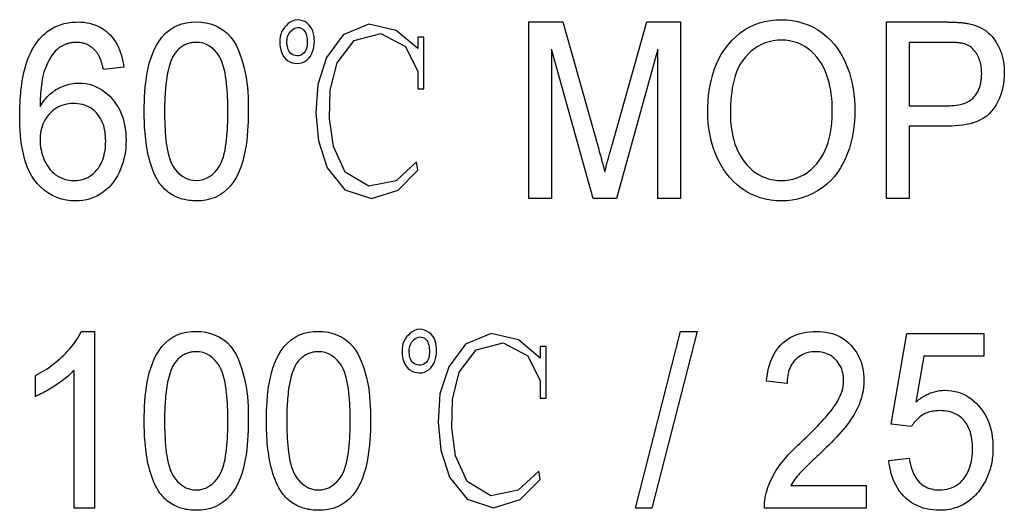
# Model space of a CAD drawing. Header units: millimetres. Extents: x 43 to 3762, y 62 to 374.
# Tile 7 of 15: x 321.93 to 330.3, y 346.53 to 350.7. Entities that reach past the tile are written whole.
import ezdxf

# ---------------------------------------------------------------- set-up
doc = ezdxf.new("R2010")
doc.units = ezdxf.units.MM
doc.layers.add('DETAIL', color=2, linetype='Continuous')

msp = doc.modelspace()

# ---------------------------------------------------------------- linework, layer by layer
at = {"layer": 'DETAIL'}
for p, q in [((326.2592, 350.68), (326.5467, 350.68)), ((326.2592, 349.18), (326.2592, 350.68)), ((326.5467, 350.68), (326.8436, 349.6274)), ((326.9683, 349.6454), (327.2604, 350.68)), ((327.2604, 350.68), (327.5476, 350.68)), ((327.5476, 350.68), (327.5476, 349.18)), ((329.2976, 350.68), (329.7919, 350.68)), ((329.2976, 349.18), (329.2976, 350.68)), ((325.3665, 350.5511), (325.3148, 350.5511)), ((325.3148, 350.5511), (325.3148, 350.4537)), ((325.3665, 350.113), (325.3665, 350.5511)), ((326.8037, 349.18), (326.4515, 350.4492)), ((326.4515, 350.4492), (326.4515, 349.18)), ((327.3553, 350.4492), (327.0029, 349.18)), ((327.3553, 349.18), (327.3553, 350.4492)), ((329.49, 350.5069), (329.49, 349.9684)), ((329.8082, 350.5069), (329.49, 350.5069)), ((322.8169, 350.2953), (322.6438, 350.2761)), ((325.3148, 350.259), (325.3148, 350.113)), ((325.3148, 350.113), (325.3665, 350.113)), ((329.49, 349.9684), (329.8118, 349.9684)), ((329.8184, 349.7953), (329.49, 349.7953)), ((329.49, 349.7953), (329.49, 349.18)), ((326.4515, 349.18), (326.2592, 349.18)), ((327.0029, 349.18), (326.8037, 349.18)), ((327.5476, 349.18), (327.3553, 349.18)), ((329.49, 349.18), (329.2976, 349.18)), ((322.4554, 348.053), (322.5669, 348.053)), ((322.5669, 348.053), (322.5669, 346.553)), ((327.163, 346.553), (327.5476, 348.053)), ((327.688, 348.053), (327.3031, 346.553)), ((327.5476, 348.053), (327.688, 348.053)), ((329.3361, 347.2646), (329.4707, 348.0338)), ((329.4707, 348.0338), (330.1246, 348.0338)), ((330.1246, 348.0338), (330.1246, 347.8415)), ((326.4049, 347.9241), (326.3532, 347.9241)), ((326.3532, 347.9241), (326.3532, 347.8268)), ((326.4049, 347.486), (326.4049, 347.9241)), ((329.6135, 347.8415), (329.5455, 347.453)), ((330.1246, 347.8415), (329.6135, 347.8415)), ((322.0669, 347.5008), (322.0669, 347.678)), ((322.3938, 346.553), (322.3938, 347.7219)), ((326.3532, 347.6321), (326.3532, 347.486)), ((328.4515, 347.6107), (328.2784, 347.63)), ((326.3532, 347.486), (326.4049, 347.486)), ((329.5092, 347.2453), (329.3361, 347.2646)), ((329.3169, 346.9569), (329.49, 346.9761)), ((328.4827, 346.7453), (329.1246, 346.7453)), ((329.1246, 346.7453), (329.1246, 346.553)), ((322.5669, 346.553), (322.3938, 346.553)), ((327.3031, 346.553), (327.163, 346.553)), ((329.1246, 346.553), (328.2592, 346.553))]:
    msp.add_line(p, q, dxfattribs=at)
at = {"layer": 'DETAIL', "flags": 128}
for points in [[(322.0798, 350.5096), (322.0903, 350.5226), (322.101, 350.5355), (322.112, 350.548), (322.1236, 350.5601), (322.1357, 350.5717), (322.1482, 350.5828), (322.1611, 350.5934), (322.1744, 350.6035), (322.1882, 350.6131), (322.2023, 350.622), (322.2169, 350.6302), (322.2318, 350.6378), (322.247, 350.6448), (322.2625, 350.6512), (322.2782, 350.6569), (322.2941, 350.662), (322.3102, 350.6664), (322.3265, 350.6702), (322.343, 350.6733), (322.3595, 350.6758), (322.3762, 350.6775), (322.3928, 350.6787), (322.4095, 350.6794), (322.4263, 350.68)], [(322.4263, 350.68), (322.4516, 350.6793), (322.4768, 350.6775), (322.5019, 350.674), (322.5267, 350.6689), (322.5511, 350.6623), (322.5751, 350.654), (322.5983, 350.644), (322.6208, 350.6323), (322.6423, 350.619), (322.6628, 350.6042), (322.6821, 350.5877), (322.7001, 350.57), (322.717, 350.5511), (322.7326, 350.5312), (322.7467, 350.5102), (322.7595, 350.4883), (322.771, 350.4658), (322.7811, 350.4425), (322.7898, 350.4188), (322.7974, 350.3946), (322.8039, 350.3701), (322.8091, 350.3454), (322.8133, 350.3204), (322.8169, 350.2953)], [(322.99, 349.9197), (322.9904, 349.961), (322.9913, 350.0023), (322.9929, 350.0436), (322.9954, 350.0848), (322.9988, 350.1259), (323.0032, 350.167), (323.0087, 350.2079), (323.0156, 350.2486), (323.0238, 350.2891), (323.0337, 350.3292), (323.0457, 350.3687), (323.0594, 350.4076), (323.0755, 350.4457), (323.0943, 350.4824), (323.116, 350.5176), (323.1406, 350.5508), (323.1685, 350.5811), (323.1998, 350.608), (323.2341, 350.631), (323.271, 350.6495), (323.3099, 350.6633), (323.3501, 350.6729), (323.391, 350.6784), (323.4323, 350.68)], [(323.4323, 350.68), (323.4735, 350.6781), (323.5144, 350.6726), (323.5546, 350.6629), (323.5935, 350.649), (323.6306, 350.6309), (323.6654, 350.6086), (323.6971, 350.5821), (323.7253, 350.5519), (323.7497, 350.5186), (323.7702, 350.4827), (323.7878, 350.4454), (323.8035, 350.4072), (323.8172, 350.3682), (323.8293, 350.3288), (323.84, 350.2889), (323.8493, 350.2486), (323.8564, 350.2079), (323.8621, 350.1671), (323.8664, 350.126), (323.8696, 350.0848), (323.872, 350.0436), (323.8734, 350.0023), (323.8741, 349.961), (323.8746, 349.9197)], [(324.4016, 350.3888), (324.4126, 350.4078), (324.4211, 350.428), (324.4274, 350.449), (324.4318, 350.4705), (324.4344, 350.4923), (324.4356, 350.5142), (324.4352, 350.5361), (324.4331, 350.558), (324.429, 350.5795), (324.4227, 350.6006), (324.4142, 350.6208), (324.4033, 350.6398), (324.3895, 350.6569), (324.373, 350.6714), (324.3542, 350.6827), (324.3338, 350.6908), (324.3125, 350.6959), (324.2906, 350.6975), (324.2688, 350.6951), (324.2481, 350.6879), (324.2291, 350.677), (324.2118, 350.6635), (324.1959, 350.6483), (324.1811, 350.6322)], [(327.7784, 349.9101), (327.7794, 349.9573), (327.7814, 350.0045), (327.7852, 350.0515), (327.7911, 350.0983), (327.7989, 350.1448), (327.8088, 350.191), (327.821, 350.2366), (327.8357, 350.2814), (327.853, 350.3253), (327.8731, 350.3681), (327.8961, 350.4092), (327.922, 350.4487), (327.9505, 350.4863), (327.9818, 350.5217), (328.0156, 350.5546), (328.0517, 350.585), (328.0902, 350.6123), (328.131, 350.6359), (328.1738, 350.6558), (328.2182, 350.6719), (328.2638, 350.6841), (328.3102, 350.6927), (328.3571, 350.6974), (328.4043, 350.6992)], [(328.4043, 350.6992), (328.4506, 350.6976), (328.4967, 350.6926), (328.5422, 350.6837), (328.5869, 350.6712), (328.6304, 350.6552), (328.6724, 350.6357), (328.7127, 350.6127), (328.7509, 350.5865), (328.7871, 350.5575), (328.8209, 350.5258), (328.8519, 350.4914), (328.8804, 350.4548), (328.906, 350.4162), (328.9289, 350.3758), (328.9491, 350.3341), (328.9666, 350.2912), (328.982, 350.2475), (328.9949, 350.2029), (329.0056, 350.1578), (329.0141, 350.1123), (329.0204, 350.0663), (329.025, 350.0202), (329.0275, 349.9739), (329.0284, 349.9276)], [(329.7919, 350.68), (329.8003, 350.6799), (329.8086, 350.6798), (329.8169, 350.6798), (329.8253, 350.6797), (329.8336, 350.6795), (329.8419, 350.6794), (329.8503, 350.6792), (329.8586, 350.6789), (329.8669, 350.6786), (329.8752, 350.6782), (329.8836, 350.6778), (329.8919, 350.6773), (329.9002, 350.6768), (329.9085, 350.6763), (329.9168, 350.6757), (329.9252, 350.675), (329.9335, 350.6743), (329.9418, 350.6735), (329.95, 350.6725), (329.9583, 350.6714), (329.9665, 350.6701), (329.9747, 350.6688), (329.983, 350.6673), (329.9912, 350.6658)], [(324.1811, 350.6322), (324.168, 350.6146), (324.1576, 350.5952), (324.1502, 350.5746), (324.1452, 350.5532), (324.1427, 350.5314), (324.1421, 350.5094), (324.1431, 350.4875), (324.1457, 350.4657), (324.1501, 350.4442), (324.1568, 350.4233), (324.1659, 350.4033), (324.1777, 350.3848), (324.192, 350.3682), (324.2087, 350.354), (324.2273, 350.3424), (324.2477, 350.3342), (324.2691, 350.3294), (324.291, 350.3277), (324.3129, 350.3292), (324.3342, 350.3346), (324.3541, 350.3439), (324.3721, 350.3564), (324.388, 350.3715), (324.4016, 350.3888)], [(324.3391, 350.4092), (324.3275, 350.4019), (324.3148, 350.3965), (324.3014, 350.3933), (324.2877, 350.3927), (324.2741, 350.3946), (324.2609, 350.3987), (324.2485, 350.4047), (324.2372, 350.4125), (324.2276, 350.4224), (324.2199, 350.4338), (324.214, 350.4462), (324.2097, 350.4593), (324.2066, 350.4727), (324.2044, 350.4863), (324.2032, 350.5), (324.2028, 350.5137), (324.2035, 350.5274), (324.2053, 350.5411), (324.2084, 350.5545), (324.213, 350.5674), (324.2192, 350.5798), (324.2268, 350.5912), (324.2358, 350.6015), (324.2459, 350.611)], [(324.2459, 350.611), (324.2568, 350.6193), (324.2687, 350.6262), (324.2816, 350.6311), (324.2952, 350.6331), (324.309, 350.632), (324.3221, 350.6279), (324.3341, 350.6211), (324.3447, 350.6122), (324.3533, 350.6016), (324.3602, 350.5896), (324.3653, 350.5768), (324.369, 350.5636), (324.3716, 350.5501), (324.3735, 350.5365), (324.3747, 350.5228), (324.3751, 350.509), (324.3748, 350.4953), (324.3737, 350.4816), (324.3717, 350.468), (324.3685, 350.4546), (324.364, 350.4416), (324.3577, 350.4294), (324.3493, 350.4185), (324.3391, 350.4092)], [(325.3148, 350.4537), (325.1314, 350.6078), (324.8999, 350.6614), (324.6809, 350.5711), (324.5391, 350.3778), (324.4643, 350.1497), (324.448, 349.9097), (324.4718, 349.6702), (324.546, 349.4418), (324.695, 349.2547), (324.9202, 349.1823), (325.1464, 349.2532), (325.3152, 349.4229), (325.3046, 349.4933), (325.1297, 349.3309), (324.898, 349.2846), (324.6968, 349.4045), (324.597, 349.6221), (324.564, 349.8603), (324.5702, 350.1009), (324.6284, 350.3338), (324.7733, 350.5227), (325.0018, 350.5818), (325.2106, 350.4723), (325.3148, 350.259)], [(329.9912, 350.6658), (330.0142, 350.6608), (330.037, 350.6548), (330.0594, 350.6473), (330.0813, 350.6384), (330.1027, 350.6284), (330.1233, 350.6169), (330.1429, 350.6037), (330.1614, 350.5891), (330.1787, 350.573), (330.1948, 350.5558), (330.2096, 350.5374), (330.223, 350.518), (330.2352, 350.4978), (330.2464, 350.4769), (330.2565, 350.4556), (330.2655, 350.4338), (330.2733, 350.4115), (330.2799, 350.3889), (330.2855, 350.3659), (330.29, 350.3428), (330.2935, 350.3194), (330.2958, 350.2959), (330.297, 350.2724), (330.2976, 350.2488)], [(321.9323, 349.8822), (321.9326, 349.9095), (321.9331, 349.9368), (321.9338, 349.964), (321.9349, 349.9913), (321.9364, 350.0185), (321.9383, 350.0458), (321.9406, 350.0729), (321.9433, 350.1001), (321.9465, 350.1272), (321.9502, 350.1542), (321.9544, 350.1812), (321.9592, 350.2081), (321.9647, 350.2348), (321.9708, 350.2614), (321.9776, 350.2878), (321.9851, 350.3141), (321.9934, 350.3401), (322.0026, 350.3657), (322.0127, 350.3911), (322.0238, 350.4161), (322.036, 350.4405), (322.0495, 350.4642), (322.0643, 350.4871), (322.0798, 350.5096)], [(328.4052, 350.5261), (328.3698, 350.5247), (328.3346, 350.5202), (328.2999, 350.5124), (328.2662, 350.5015), (328.2335, 350.4875), (328.2023, 350.4707), (328.1729, 350.4508), (328.1451, 350.4288), (328.1189, 350.4048), (328.0947, 350.3788), (328.0729, 350.3508), (328.0538, 350.3209), (328.0374, 350.2894), (328.0235, 350.2567), (328.0117, 350.2233), (328.0017, 350.1892), (327.9935, 350.1547), (327.9868, 350.1198), (327.9815, 350.0847), (327.9775, 350.0495), (327.9744, 350.0141), (327.9724, 349.9787), (327.9713, 349.9432), (327.9707, 349.9077)], [(328.8361, 349.9291), (328.8353, 349.9634), (328.834, 349.9977), (328.8315, 350.032), (328.8277, 350.0661), (328.8225, 350.1001), (328.8161, 350.1339), (328.8083, 350.1673), (328.7989, 350.2004), (328.7879, 350.2329), (328.7752, 350.2648), (328.7605, 350.2959), (328.7439, 350.326), (328.7253, 350.3548), (328.7046, 350.3823), (328.6817, 350.4079), (328.6568, 350.4315), (328.63, 350.453), (328.6015, 350.4722), (328.5713, 350.4886), (328.5398, 350.5021), (328.5071, 350.5126), (328.4736, 350.5204), (328.4395, 350.5247), (328.4052, 350.5261)], [(322.2664, 350.4624), (322.2498, 350.4471), (322.234, 350.431), (322.2195, 350.4137), (322.2063, 350.3954), (322.1939, 350.3765), (322.1824, 350.3571), (322.1718, 350.3372), (322.162, 350.3169), (322.1532, 350.2961), (322.1453, 350.275), (322.1385, 350.2535), (322.1325, 350.2317), (322.1274, 350.2098), (322.123, 350.1876), (322.1193, 350.1654), (322.1162, 350.143), (322.1136, 350.1206), (322.1114, 350.0982), (322.1096, 350.0757), (322.1081, 350.0532), (322.1071, 350.0307), (322.1063, 350.0081), (322.1058, 349.9856), (322.1053, 349.963)], [(322.4151, 350.5069), (322.4086, 350.5066), (322.402, 350.5064), (322.3955, 350.506), (322.3889, 350.5055), (322.3824, 350.5049), (322.3759, 350.5042), (322.3694, 350.5032), (322.363, 350.502), (322.3566, 350.5006), (322.3502, 350.4991), (322.3438, 350.4974), (322.3375, 350.4956), (322.3313, 350.4936), (322.325, 350.4915), (322.3189, 350.4892), (322.3128, 350.4868), (322.3068, 350.4842), (322.3008, 350.4815), (322.2949, 350.4785), (322.2892, 350.4755), (322.2834, 350.4723), (322.2777, 350.4691), (322.2721, 350.4658), (322.2664, 350.4624)], [(322.581, 350.43), (322.5756, 350.4357), (322.5702, 350.4414), (322.5646, 350.447), (322.5589, 350.4523), (322.5529, 350.4575), (322.5468, 350.4624), (322.5405, 350.4671), (322.5341, 350.4717), (322.5275, 350.4759), (322.5207, 350.48), (322.5138, 350.4838), (322.5067, 350.4873), (322.4996, 350.4905), (322.4922, 350.4934), (322.4848, 350.496), (322.4773, 350.4983), (322.4697, 350.5004), (322.462, 350.5021), (322.4543, 350.5036), (322.4465, 350.5048), (322.4387, 350.5057), (322.4309, 350.5063), (322.423, 350.5066), (322.4151, 350.5069)], [(322.6438, 350.2761), (322.6422, 350.2829), (322.6406, 350.2897), (322.639, 350.2965), (322.6374, 350.3033), (322.6356, 350.3101), (322.6339, 350.3168), (322.632, 350.3236), (322.63, 350.3303), (322.628, 350.3369), (322.6258, 350.3436), (322.6236, 350.3502), (322.6212, 350.3568), (322.6187, 350.3633), (322.6161, 350.3698), (322.6134, 350.3763), (322.6105, 350.3827), (322.6075, 350.389), (322.6043, 350.3952), (322.6009, 350.4012), (322.5972, 350.4072), (322.5933, 350.413), (322.5893, 350.4187), (322.5852, 350.4243), (322.581, 350.43)], [(323.4305, 350.5069), (323.4212, 350.5066), (323.4119, 350.5062), (323.4027, 350.5054), (323.3935, 350.5042), (323.3844, 350.5025), (323.3754, 350.5004), (323.3665, 350.4979), (323.3577, 350.495), (323.349, 350.4917), (323.3405, 350.488), (323.3322, 350.4839), (323.3241, 350.4795), (323.3161, 350.4748), (323.3083, 350.4697), (323.3008, 350.4643), (323.2935, 350.4586), (323.2864, 350.4526), (323.2796, 350.4463), (323.273, 350.4398), (323.2667, 350.433), (323.2607, 350.426), (323.2548, 350.4188), (323.2492, 350.4115), (323.2436, 350.4041)], [(323.7015, 349.9203), (323.7013, 349.9503), (323.7009, 349.9803), (323.7001, 350.0103), (323.699, 350.0402), (323.6974, 350.0702), (323.6955, 350.1001), (323.6932, 350.13), (323.6901, 350.1598), (323.6864, 350.1895), (323.6819, 350.2192), (323.6766, 350.2487), (323.6702, 350.278), (323.6624, 350.3069), (323.6531, 350.3354), (323.6416, 350.3631), (323.6271, 350.3894), (323.61, 350.414), (323.5904, 350.4366), (323.5687, 350.4573), (323.5444, 350.4748), (323.518, 350.4891), (323.4898, 350.4992), (323.4604, 350.505), (323.4305, 350.5069)], [(329.962, 350.4937), (329.9557, 350.4952), (329.9495, 350.4967), (329.9432, 350.4981), (329.9368, 350.4994), (329.9305, 350.5004), (329.9241, 350.5014), (329.9177, 350.5021), (329.9113, 350.5028), (329.9048, 350.5034), (329.8984, 350.5039), (329.892, 350.5044), (329.8855, 350.5048), (329.8791, 350.5051), (329.8727, 350.5055), (329.8662, 350.5057), (329.8598, 350.506), (329.8533, 350.5062), (329.8469, 350.5063), (329.8404, 350.5065), (329.834, 350.5066), (329.8275, 350.5067), (329.8211, 350.5068), (329.8146, 350.5068), (329.8082, 350.5069)], [(330.1053, 350.2428), (330.105, 350.2556), (330.1045, 350.2684), (330.1036, 350.2813), (330.1023, 350.294), (330.1004, 350.3067), (330.098, 350.3194), (330.0951, 350.3319), (330.0917, 350.3443), (330.0878, 350.3565), (330.0834, 350.3686), (330.0784, 350.3804), (330.0729, 350.392), (330.0668, 350.4033), (330.0601, 350.4143), (330.0528, 350.4249), (330.0449, 350.4351), (330.0364, 350.4447), (330.0274, 350.4539), (330.0178, 350.4625), (330.0076, 350.4703), (329.9969, 350.4774), (329.9856, 350.4835), (329.9739, 350.4888), (329.962, 350.4937)], [(323.2436, 350.4041), (323.2337, 350.386), (323.2245, 350.3675), (323.2166, 350.3484), (323.2097, 350.329), (323.2037, 350.3092), (323.1982, 350.2893), (323.1933, 350.2693), (323.189, 350.2491), (323.1851, 350.2288), (323.1817, 350.2084), (323.1787, 350.188), (323.176, 350.1675), (323.1737, 350.147), (323.1717, 350.1265), (323.1699, 350.1059), (323.1683, 350.0854), (323.167, 350.0648), (323.1658, 350.0441), (323.1649, 350.0235), (323.1642, 350.0029), (323.1637, 349.9823), (323.1634, 349.9616), (323.1632, 349.941), (323.163, 349.9203)], [(329.8118, 349.9684), (329.831, 349.9688), (329.8503, 349.9696), (329.8695, 349.9711), (329.8886, 349.9733), (329.9077, 349.9765), (329.9265, 349.9805), (329.9451, 349.9855), (329.9633, 349.9918), (329.981, 349.9995), (329.9981, 350.0085), (330.0141, 350.0192), (330.029, 350.0314), (330.0425, 350.0451), (330.0545, 350.0602), (330.0653, 350.0762), (330.0747, 350.093), (330.0825, 350.1106), (330.0891, 350.1288), (330.0946, 350.1472), (330.0987, 350.1661), (330.1017, 350.1851), (330.1039, 350.2043), (330.105, 350.2235), (330.1053, 350.2428)], [(330.2976, 350.2488), (330.2969, 350.2173), (330.2947, 350.1859), (330.2906, 350.1546), (330.285, 350.1236), (330.2774, 350.0931), (330.2681, 350.063), (330.2569, 350.0335), (330.2436, 350.005), (330.2283, 349.9774), (330.2113, 349.9509), (330.1926, 349.9256), (330.1715, 349.9021), (330.1479, 349.8813), (330.122, 349.8633), (330.0945, 349.8479), (330.0658, 349.8349), (330.0362, 349.8242), (330.0058, 349.8158), (329.9751, 349.8089), (329.944, 349.8035), (329.9128, 349.7997), (329.8813, 349.7973), (329.8499, 349.796), (329.8184, 349.7953)], [(322.1053, 349.963), (322.1145, 349.9771), (322.1238, 349.991), (322.1334, 350.0048), (322.1435, 350.0182), (322.1542, 350.0311), (322.1654, 350.0436), (322.1772, 350.0556), (322.1895, 350.0669), (322.2023, 350.0778), (322.2156, 350.088), (322.2294, 350.0977), (322.2435, 350.1067), (322.258, 350.1151), (322.273, 350.1228), (322.2882, 350.1298), (322.3037, 350.1361), (322.3196, 350.1417), (322.3356, 350.1467), (322.3518, 350.151), (322.3682, 350.1546), (322.3848, 350.1573), (322.4014, 350.1591), (322.4182, 350.1601), (322.435, 350.1607)], [(322.435, 350.1607), (322.4643, 350.1595), (322.4934, 350.1564), (322.5221, 350.1507), (322.5503, 350.1424), (322.5777, 350.1321), (322.604, 350.1192), (322.6292, 350.1042), (322.6533, 350.0875), (322.6759, 350.0688), (322.6971, 350.0486), (322.717, 350.0271), (322.7356, 350.0044), (322.7526, 349.9805), (322.7681, 349.9557), (322.7821, 349.9298), (322.7942, 349.9032), (322.8045, 349.8757), (322.8133, 349.8478), (322.8207, 349.8194), (322.8266, 349.7907), (322.8309, 349.7617), (322.8339, 349.7325), (322.8354, 349.7033), (322.8361, 349.674)], [(322.3875, 349.9877), (322.368, 349.9871), (322.3485, 349.9853), (322.3293, 349.9819), (322.3103, 349.9774), (322.2917, 349.9714), (322.2735, 349.9641), (322.256, 349.9554), (322.2393, 349.9453), (322.2233, 349.9341), (322.208, 349.9219), (322.1937, 349.9086), (322.1803, 349.8943), (322.1678, 349.8793), (322.1564, 349.8635), (322.1461, 349.8469), (322.137, 349.8296), (322.129, 349.8118), (322.1224, 349.7934), (322.117, 349.7746), (322.1126, 349.7555), (322.1092, 349.7363), (322.1069, 349.7169), (322.1058, 349.6974), (322.1053, 349.6779)], [(322.663, 349.6679), (322.6625, 349.6878), (322.6616, 349.7077), (322.6598, 349.7275), (322.6572, 349.7473), (322.6537, 349.7669), (322.649, 349.7862), (322.6433, 349.8053), (322.6366, 349.824), (322.6287, 349.8423), (322.6194, 349.8599), (322.6089, 349.8768), (322.5973, 349.893), (322.5845, 349.9083), (322.5705, 349.9224), (322.5553, 349.9352), (322.5391, 349.9468), (322.522, 349.957), (322.504, 349.9656), (322.4854, 349.9727), (322.4664, 349.9783), (322.4469, 349.9825), (322.4272, 349.9856), (322.4074, 349.9872), (322.3875, 349.9877)], [(328.4025, 349.3338), (328.4369, 349.3352), (328.4711, 349.3391), (328.5048, 349.3464), (328.5376, 349.3567), (328.5694, 349.3699), (328.5997, 349.3862), (328.6285, 349.4052), (328.6555, 349.4265), (328.6804, 349.4503), (328.7035, 349.4758), (328.7247, 349.503), (328.7438, 349.5316), (328.761, 349.5615), (328.7759, 349.5925), (328.7887, 349.6245), (328.7998, 349.6571), (328.8092, 349.6902), (328.817, 349.7237), (328.8233, 349.7576), (328.8282, 349.7917), (328.8319, 349.8259), (328.8343, 349.8602), (328.8355, 349.8946), (328.8361, 349.9291)], [(329.0284, 349.9276), (329.0276, 349.8814), (329.0249, 349.8352), (329.0203, 349.7893), (329.0137, 349.7435), (329.0052, 349.6981), (328.9945, 349.6531), (328.9814, 349.6088), (328.966, 349.5653), (328.9481, 349.5226), (328.928, 349.4811), (328.9052, 349.4409), (328.8797, 349.4023), (328.8511, 349.366), (328.8202, 349.3317), (328.7862, 349.3004), (328.7498, 349.2719), (328.7111, 349.2466), (328.6707, 349.2242), (328.6287, 349.2051), (328.5853, 349.189), (328.5409, 349.1765), (328.4955, 349.1677), (328.4496, 349.1625), (328.4034, 349.1607)], [(322.4076, 349.1607), (322.367, 349.1625), (322.3267, 349.1674), (322.2871, 349.1763), (322.2485, 349.189), (322.2114, 349.2055), (322.1762, 349.2257), (322.1432, 349.2495), (322.1126, 349.2762), (322.0844, 349.3054), (322.0588, 349.3369), (322.036, 349.3705), (322.0165, 349.4062), (321.9999, 349.4433), (321.9856, 349.4813), (321.9735, 349.5201), (321.9633, 349.5594), (321.9551, 349.5992), (321.9485, 349.6392), (321.9432, 349.6795), (321.9391, 349.7199), (321.9359, 349.7604), (321.9339, 349.801), (321.9328, 349.8416), (321.9323, 349.8822)], [(323.1243, 349.3053), (323.1101, 349.3278), (323.0965, 349.3506), (323.0842, 349.3741), (323.0731, 349.3983), (323.0631, 349.4229), (323.0539, 349.4479), (323.0456, 349.4731), (323.038, 349.4986), (323.0312, 349.5243), (323.025, 349.5501), (323.0195, 349.5761), (323.0146, 349.6022), (323.0102, 349.6284), (323.0063, 349.6547), (323.0029, 349.6811), (323, 349.7075), (322.9975, 349.7339), (322.9953, 349.7604), (322.9936, 349.787), (322.9923, 349.8135), (322.9913, 349.84), (322.9907, 349.8666), (322.9903, 349.8932), (322.99, 349.9197)], [(323.163, 349.9203), (323.1633, 349.8905), (323.1637, 349.8606), (323.1643, 349.8307), (323.1654, 349.8008), (323.1669, 349.7709), (323.1688, 349.7411), (323.1711, 349.7113), (323.1741, 349.6815), (323.1778, 349.6519), (323.1823, 349.6223), (323.1874, 349.5929), (323.1937, 349.5636), (323.2015, 349.5348), (323.2108, 349.5063), (323.2221, 349.4786), (323.2366, 349.4525), (323.2539, 349.4281), (323.2735, 349.4055), (323.2952, 349.385), (323.3191, 349.367), (323.3452, 349.3524), (323.3732, 349.3419), (323.4024, 349.3358), (323.4323, 349.3338)], [(323.4323, 349.3338), (323.4621, 349.3358), (323.4913, 349.342), (323.5192, 349.3527), (323.5454, 349.3671), (323.5694, 349.3849), (323.591, 349.4056), (323.6105, 349.4282), (323.6279, 349.4526), (323.6422, 349.4788), (323.6538, 349.5064), (323.6631, 349.5348), (323.6707, 349.5637), (323.6769, 349.5929), (323.6822, 349.6224), (323.6867, 349.6519), (323.6904, 349.6816), (323.6934, 349.7113), (323.6957, 349.7411), (323.6976, 349.771), (323.6991, 349.8008), (323.7002, 349.8307), (323.7009, 349.8606), (323.7013, 349.8905), (323.7015, 349.9203)], [(323.8746, 349.9197), (323.8741, 349.8785), (323.8732, 349.8372), (323.8716, 349.796), (323.8691, 349.7548), (323.8656, 349.7137), (323.8611, 349.6727), (323.8556, 349.6318), (323.8488, 349.5911), (323.8406, 349.5507), (323.8307, 349.5107), (323.8191, 349.4711), (323.8052, 349.4322), (323.789, 349.3943), (323.7702, 349.3576), (323.7486, 349.3224), (323.7239, 349.2894), (323.696, 349.259), (323.6647, 349.2322), (323.6304, 349.2092), (323.5934, 349.191), (323.5545, 349.1771), (323.5144, 349.1677), (323.4735, 349.1623), (323.4323, 349.1607)], [(328.4034, 349.1607), (328.358, 349.1622), (328.3128, 349.1672), (328.2682, 349.1757), (328.2243, 349.1873), (328.1817, 349.203), (328.1404, 349.2219), (328.1009, 349.2443), (328.0631, 349.2696), (328.0275, 349.2978), (327.9939, 349.3284), (327.9628, 349.3615), (327.9344, 349.397), (327.9084, 349.4342), (327.8851, 349.4732), (327.8646, 349.5138), (327.8465, 349.5554), (327.8305, 349.5979), (327.8165, 349.6411), (327.8047, 349.685), (327.7951, 349.7294), (327.7878, 349.7743), (327.7827, 349.8194), (327.7795, 349.8647), (327.7784, 349.9101)], [(327.9707, 349.9077), (327.9713, 349.8742), (327.9726, 349.8408), (327.9754, 349.8074), (327.9795, 349.7742), (327.9848, 349.7411), (327.9914, 349.7082), (327.9995, 349.6757), (328.0094, 349.6437), (328.0212, 349.6124), (328.0349, 349.5818), (328.0504, 349.5521), (328.0678, 349.5235), (328.0871, 349.4961), (328.1083, 349.4702), (328.1312, 349.4458), (328.1559, 349.423), (328.1823, 349.4025), (328.2104, 349.3843), (328.24, 349.3686), (328.271, 349.3558), (328.303, 349.346), (328.3358, 349.339), (328.369, 349.3352), (328.4025, 349.3338)], [(322.1053, 349.6779), (322.1061, 349.657), (322.1074, 349.6361), (322.11, 349.6154), (322.1137, 349.5948), (322.1184, 349.5745), (322.124, 349.5543), (322.1307, 349.5346), (322.1384, 349.5152), (322.1472, 349.4962), (322.1568, 349.4776), (322.1674, 349.4596), (322.1791, 349.4423), (322.1919, 349.4258), (322.206, 349.4104), (322.2213, 349.3961), (322.2376, 349.3831), (322.255, 349.3714), (322.2732, 349.3612), (322.2922, 349.3525), (322.3119, 349.3455), (322.3321, 349.3402), (322.3527, 349.3366), (322.3735, 349.3347), (322.3944, 349.3338)], [(322.8361, 349.674), (322.835, 349.6428), (322.8331, 349.6118), (322.8298, 349.5808), (322.8248, 349.5501), (322.8182, 349.5196), (322.81, 349.4896), (322.8003, 349.46), (322.7891, 349.4309), (322.7764, 349.4025), (322.7622, 349.3748), (322.7463, 349.348), (322.7287, 349.3224), (322.7093, 349.298), (322.6883, 349.275), (322.6655, 349.2538), (322.6411, 349.2345), (322.6152, 349.2173), (322.588, 349.2021), (322.5597, 349.1892), (322.5303, 349.1788), (322.5003, 349.1707), (322.4697, 349.1649), (322.4387, 349.1617), (322.4076, 349.1607)], [(322.3944, 349.3338), (322.4145, 349.3346), (322.4345, 349.3366), (322.4542, 349.3401), (322.4737, 349.3452), (322.4926, 349.352), (322.5108, 349.3604), (322.5283, 349.3702), (322.5449, 349.3815), (322.5604, 349.3943), (322.5748, 349.4083), (322.5882, 349.4233), (322.6005, 349.4392), (322.6115, 349.4559), (322.6214, 349.4734), (322.6302, 349.4915), (322.6378, 349.5101), (322.6442, 349.5291), (322.6496, 349.5485), (322.6539, 349.5681), (322.6573, 349.5879), (322.6599, 349.6078), (322.6617, 349.6278), (322.6626, 349.6479), (322.663, 349.6679)], [(326.8436, 349.6274), (326.8462, 349.6182), (326.8487, 349.6091), (326.8513, 349.5999), (326.8538, 349.5907), (326.8563, 349.5815), (326.8587, 349.5724), (326.8612, 349.5632), (326.8637, 349.554), (326.8663, 349.5449), (326.8689, 349.5357), (326.8715, 349.5266), (326.874, 349.5174), (326.8765, 349.5082), (326.879, 349.499), (326.8814, 349.4898), (326.8838, 349.4806), (326.8862, 349.4714), (326.8887, 349.4623), (326.8913, 349.4531), (326.8938, 349.4439), (326.8962, 349.4347), (326.8986, 349.4255), (326.901, 349.4163), (326.9034, 349.4071)], [(326.9034, 349.4071), (326.9059, 349.4171), (326.9085, 349.4271), (326.911, 349.437), (326.9137, 349.447), (326.9164, 349.4569), (326.9191, 349.4668), (326.9218, 349.4768), (326.9245, 349.4867), (326.9271, 349.4967), (326.9297, 349.5066), (326.9324, 349.5165), (326.9353, 349.5264), (326.9381, 349.5363), (326.9408, 349.5463), (326.9435, 349.5562), (326.9461, 349.5661), (326.9488, 349.5761), (326.9516, 349.586), (326.9543, 349.5959), (326.9571, 349.6058), (326.9599, 349.6157), (326.9627, 349.6256), (326.9655, 349.6355), (326.9683, 349.6454)], [(323.4323, 349.1607), (323.4175, 349.1612), (323.4028, 349.1619), (323.3882, 349.1628), (323.3735, 349.1643), (323.3589, 349.1662), (323.3444, 349.1687), (323.33, 349.1718), (323.3158, 349.1755), (323.3016, 349.1797), (323.2877, 349.1844), (323.2739, 349.1895), (323.2603, 349.1953), (323.2471, 349.2017), (323.2342, 349.2087), (323.2215, 349.2163), (323.2093, 349.2244), (323.1973, 349.233), (323.1857, 349.2421), (323.1744, 349.2515), (323.1634, 349.2614), (323.153, 349.2717), (323.1431, 349.2826), (323.1336, 349.2938), (323.1243, 349.3053)], [(322.0669, 347.678), (322.0869, 347.6891), (322.1068, 347.7003), (322.1266, 347.7118), (322.1461, 347.7238), (322.1653, 347.7362), (322.1841, 347.7492), (322.2027, 347.7626), (322.2209, 347.7764), (322.2388, 347.7907), (322.2563, 347.8053), (322.2735, 347.8204), (322.2904, 347.8358), (322.3069, 347.8517), (322.323, 347.8679), (322.3388, 347.8845), (322.3541, 347.9015), (322.3689, 347.9188), (322.3833, 347.9367), (322.3972, 347.9549), (322.4105, 347.9735), (322.4231, 347.9926), (322.4346, 348.0123), (322.4453, 348.0325), (322.4554, 348.053)], [(322.99, 347.2928), (322.9904, 347.3341), (322.9913, 347.3754), (322.9929, 347.4167), (322.9954, 347.4579), (322.9988, 347.499), (323.0032, 347.5401), (323.0087, 347.581), (323.0156, 347.6217), (323.0238, 347.6622), (323.0337, 347.7023), (323.0457, 347.7418), (323.0594, 347.7807), (323.0755, 347.8187), (323.0943, 347.8555), (323.116, 347.8907), (323.1406, 347.9238), (323.1685, 347.9542), (323.1998, 347.9811), (323.2341, 348.0041), (323.271, 348.0226), (323.3099, 348.0364), (323.3501, 348.046), (323.391, 348.0515), (323.4323, 348.053)], [(323.4323, 348.053), (323.4735, 348.0511), (323.5144, 348.0457), (323.5546, 348.0359), (323.5935, 348.0221), (323.6306, 348.0039), (323.6654, 347.9816), (323.6971, 347.9552), (323.7253, 347.925), (323.7497, 347.8917), (323.7702, 347.8558), (323.7878, 347.8185), (323.8035, 347.7803), (323.8172, 347.7413), (323.8293, 347.7018), (323.84, 347.662), (323.8493, 347.6217), (323.8564, 347.581), (323.8621, 347.5401), (323.8664, 347.4991), (323.8696, 347.4579), (323.872, 347.4167), (323.8734, 347.3754), (323.8741, 347.3341), (323.8746, 347.2928)], [(324.0284, 347.2928), (324.0289, 347.3341), (324.0298, 347.3754), (324.0313, 347.4167), (324.0338, 347.4579), (324.0373, 347.499), (324.0417, 347.5401), (324.0471, 347.581), (324.0541, 347.6217), (324.0623, 347.6622), (324.0721, 347.7023), (324.0841, 347.7418), (324.0979, 347.7807), (324.114, 347.8187), (324.1328, 347.8555), (324.1544, 347.8907), (324.179, 347.9238), (324.207, 347.9542), (324.2383, 347.9811), (324.2726, 348.0041), (324.3095, 348.0226), (324.3484, 348.0364), (324.3885, 348.046), (324.4295, 348.0515), (324.4707, 348.053)], [(324.4707, 348.053), (324.512, 348.0511), (324.5529, 348.0457), (324.5931, 348.0359), (324.6319, 348.0221), (324.6691, 348.0039), (324.7038, 347.9816), (324.7355, 347.9552), (324.7638, 347.925), (324.7881, 347.8917), (324.8087, 347.8558), (324.8263, 347.8185), (324.8419, 347.7803), (324.8557, 347.7413), (324.8678, 347.7018), (324.8785, 347.662), (324.8877, 347.6217), (324.8948, 347.581), (324.9006, 347.5401), (324.9049, 347.4991), (324.9081, 347.4579), (324.9104, 347.4167), (324.9119, 347.3754), (324.9126, 347.3341), (324.913, 347.2928)], [(325.2195, 348.0053), (325.2064, 347.9876), (325.1961, 347.9683), (325.1886, 347.9476), (325.1837, 347.9262), (325.1811, 347.9045), (325.1806, 347.8825), (325.1816, 347.8606), (325.1841, 347.8388), (325.1886, 347.8173), (325.1953, 347.7964), (325.2043, 347.7764), (325.2161, 347.7579), (325.2305, 347.7413), (325.2472, 347.727), (325.2658, 347.7154), (325.2862, 347.7072), (325.3076, 347.7025), (325.3295, 347.7008), (325.3514, 347.7023), (325.3726, 347.7077), (325.3925, 347.717), (325.4106, 347.7295), (325.4265, 347.7446), (325.44, 347.7619)], [(325.44, 347.7619), (325.451, 347.7808), (325.4596, 347.8011), (325.4658, 347.8221), (325.4702, 347.8436), (325.4729, 347.8654), (325.474, 347.8873), (325.4736, 347.9092), (325.4715, 347.9311), (325.4674, 347.9526), (325.4612, 347.9736), (325.4527, 347.9939), (325.4417, 348.0129), (325.428, 348.03), (325.4115, 348.0445), (325.3927, 348.0557), (325.3723, 348.0638), (325.3509, 348.0689), (325.3291, 348.0706), (325.3073, 348.0682), (325.2866, 348.0609), (325.2675, 348.05), (325.2503, 348.0365), (325.2344, 348.0214), (325.2195, 348.0053)], [(325.2844, 347.984), (325.2953, 347.9924), (325.3072, 347.9993), (325.3201, 348.0042), (325.3337, 348.0062), (325.3474, 348.0051), (325.3606, 348.0009), (325.3726, 347.9942), (325.3831, 347.9853), (325.3918, 347.9747), (325.3986, 347.9627), (325.4037, 347.9499), (325.4074, 347.9367), (325.4101, 347.9232), (325.412, 347.9096), (325.4131, 347.8959), (325.4136, 347.8821), (325.4133, 347.8684), (325.4122, 347.8547), (325.4102, 347.8411), (325.407, 347.8277), (325.4025, 347.8147), (325.3962, 347.8024), (325.3878, 347.7915), (325.3776, 347.7823)], [(326.3532, 347.8268), (326.1698, 347.9808), (325.9383, 348.0345), (325.7193, 347.9442), (325.5776, 347.7509), (325.5028, 347.5228), (325.4865, 347.2828), (325.5102, 347.0433), (325.5845, 346.8149), (325.7334, 346.6278), (325.9586, 346.5554), (326.1849, 346.6263), (326.3537, 346.796), (326.3431, 346.8664), (326.1682, 346.704), (325.9364, 346.6576), (325.7353, 346.7776), (325.6355, 346.9951), (325.6025, 347.2334), (325.6086, 347.474), (325.6669, 347.7069), (325.8118, 347.8958), (326.0403, 347.9549), (326.249, 347.8453), (326.3532, 347.6321)], [(328.2784, 347.63), (328.2813, 347.6577), (328.2849, 347.6854), (328.2896, 347.7129), (328.2956, 347.7401), (328.3031, 347.767), (328.3116, 347.7935), (328.3216, 347.8196), (328.3334, 347.8449), (328.3467, 347.8694), (328.3616, 347.8929), (328.3783, 347.9153), (328.3967, 347.9362), (328.4167, 347.9557), (328.4382, 347.9735), (328.461, 347.9895), (328.485, 348.0037), (328.51, 348.0162), (328.5358, 348.0267), (328.5624, 348.0352), (328.5895, 348.0418), (328.6169, 348.0468), (328.6446, 348.0503), (328.6724, 348.0522), (328.7003, 348.053)], [(328.7003, 348.053), (328.7274, 348.0523), (328.7545, 348.0504), (328.7814, 348.0468), (328.808, 348.0417), (328.8342, 348.0348), (328.86, 348.0263), (328.885, 348.0158), (328.9091, 348.0033), (328.9322, 347.9891), (328.9542, 347.9732), (328.9748, 347.9556), (328.994, 347.9365), (329.0119, 347.916), (329.0284, 347.8945), (329.0434, 347.8719), (329.0568, 347.8483), (329.0686, 347.8239), (329.0787, 347.7987), (329.0872, 347.773), (329.094, 347.7467), (329.099, 347.72), (329.1026, 347.6931), (329.1045, 347.6661), (329.1053, 347.639)], [(325.3776, 347.7823), (325.3659, 347.7749), (325.3533, 347.7696), (325.3399, 347.7664), (325.3262, 347.7658), (325.3125, 347.7677), (325.2994, 347.7717), (325.287, 347.7777), (325.2757, 347.7856), (325.2661, 347.7954), (325.2584, 347.8069), (325.2525, 347.8193), (325.2482, 347.8324), (325.2451, 347.8458), (325.2429, 347.8593), (325.2416, 347.873), (325.2413, 347.8868), (325.2419, 347.9005), (325.2437, 347.9141), (325.2469, 347.9275), (325.2515, 347.9405), (325.2576, 347.9528), (325.2653, 347.9642), (325.2743, 347.9746), (325.2844, 347.984)], [(323.4305, 347.88), (323.4212, 347.8797), (323.4119, 347.8792), (323.4027, 347.8785), (323.3935, 347.8773), (323.3844, 347.8756), (323.3754, 347.8735), (323.3665, 347.871), (323.3577, 347.8681), (323.349, 347.8648), (323.3405, 347.8611), (323.3322, 347.857), (323.3241, 347.8526), (323.3161, 347.8478), (323.3083, 347.8428), (323.3008, 347.8374), (323.2935, 347.8317), (323.2864, 347.8257), (323.2796, 347.8194), (323.273, 347.8129), (323.2667, 347.8061), (323.2607, 347.7991), (323.2548, 347.7919), (323.2492, 347.7846), (323.2436, 347.7772)], [(323.7015, 347.2934), (323.7013, 347.3234), (323.7009, 347.3534), (323.7001, 347.3833), (323.699, 347.4133), (323.6974, 347.4432), (323.6955, 347.4732), (323.6932, 347.503), (323.6901, 347.5329), (323.6864, 347.5626), (323.6819, 347.5922), (323.6766, 347.6218), (323.6702, 347.651), (323.6624, 347.68), (323.6531, 347.7085), (323.6416, 347.7362), (323.6271, 347.7625), (323.61, 347.787), (323.5904, 347.8097), (323.5687, 347.8304), (323.5444, 347.8479), (323.518, 347.8622), (323.4898, 347.8722), (323.4604, 347.8781), (323.4305, 347.88)], [(324.4689, 347.88), (324.4597, 347.8797), (324.4504, 347.8792), (324.4412, 347.8785), (324.432, 347.8773), (324.4229, 347.8756), (324.4139, 347.8735), (324.4049, 347.871), (324.3961, 347.8681), (324.3875, 347.8648), (324.379, 347.8611), (324.3707, 347.857), (324.3625, 347.8526), (324.3546, 347.8478), (324.3468, 347.8428), (324.3393, 347.8374), (324.3319, 347.8317), (324.3249, 347.8257), (324.3181, 347.8194), (324.3115, 347.8129), (324.3052, 347.8061), (324.2991, 347.7991), (324.2933, 347.7919), (324.2876, 347.7846), (324.282, 347.7772)], [(324.74, 347.2934), (324.7397, 347.3234), (324.7393, 347.3534), (324.7386, 347.3833), (324.7374, 347.4133), (324.7359, 347.4432), (324.734, 347.4732), (324.7316, 347.503), (324.7286, 347.5329), (324.7248, 347.5626), (324.7203, 347.5922), (324.7151, 347.6218), (324.7086, 347.651), (324.7008, 347.68), (324.6916, 347.7085), (324.6801, 347.7362), (324.6656, 347.7625), (324.6485, 347.787), (324.6289, 347.8097), (324.6072, 347.8304), (324.5828, 347.8479), (324.5565, 347.8622), (324.5282, 347.8722), (324.4988, 347.8781), (324.4689, 347.88)], [(328.6967, 347.88), (328.6796, 347.8794), (328.6625, 347.8781), (328.6455, 347.8757), (328.6287, 347.8724), (328.6121, 347.8679), (328.596, 347.862), (328.5805, 347.8547), (328.5655, 347.8465), (328.5511, 347.8372), (328.5376, 347.8265), (328.5251, 347.8149), (328.5134, 347.8024), (328.5026, 347.789), (328.4931, 347.7748), (328.4844, 347.76), (328.4769, 347.7445), (328.4707, 347.7286), (328.4654, 347.7123), (328.4609, 347.6957), (328.4574, 347.679), (328.4548, 347.662), (328.453, 347.645), (328.452, 347.6279), (328.4515, 347.6107)], [(328.9323, 347.6381), (328.9319, 347.6538), (328.9307, 347.6695), (328.9284, 347.6851), (328.9253, 347.7006), (328.9213, 347.7158), (328.9164, 347.7308), (328.9103, 347.7453), (328.9033, 347.7594), (328.8955, 347.7731), (328.8867, 347.7862), (328.877, 347.7986), (328.8666, 347.8104), (328.8554, 347.8215), (328.8435, 347.8319), (328.8309, 347.8413), (328.8176, 347.8497), (328.8037, 347.8571), (328.7893, 347.8635), (328.7744, 347.8687), (328.7592, 347.8728), (328.7437, 347.876), (328.7281, 347.8782), (328.7124, 347.8794), (328.6967, 347.88)], [(323.2436, 347.7772), (323.2337, 347.7591), (323.2245, 347.7406), (323.2166, 347.7215), (323.2097, 347.702), (323.2037, 347.6823), (323.1982, 347.6624), (323.1933, 347.6423), (323.189, 347.6222), (323.1851, 347.6019), (323.1817, 347.5815), (323.1787, 347.5611), (323.176, 347.5406), (323.1737, 347.5201), (323.1717, 347.4996), (323.1699, 347.479), (323.1683, 347.4584), (323.167, 347.4378), (323.1658, 347.4172), (323.1649, 347.3966), (323.1642, 347.376), (323.1637, 347.3553), (323.1634, 347.3347), (323.1632, 347.3141), (323.163, 347.2934)], [(324.282, 347.7772), (324.2721, 347.7591), (324.263, 347.7406), (324.2551, 347.7215), (324.2482, 347.702), (324.2421, 347.6823), (324.2367, 347.6624), (324.2318, 347.6423), (324.2274, 347.6222), (324.2236, 347.6019), (324.2202, 347.5815), (324.2171, 347.5611), (324.2145, 347.5406), (324.2122, 347.5201), (324.2101, 347.4996), (324.2083, 347.479), (324.2068, 347.4584), (324.2054, 347.4378), (324.2043, 347.4172), (324.2033, 347.3966), (324.2026, 347.376), (324.2021, 347.3553), (324.2018, 347.3347), (324.2016, 347.3141), (324.2015, 347.2934)], [(322.3938, 347.7219), (322.3822, 347.7101), (322.3704, 347.6985), (322.3584, 347.6871), (322.3461, 347.6761), (322.3335, 347.6653), (322.3207, 347.6549), (322.3077, 347.6446), (322.2946, 347.6345), (322.2813, 347.6247), (322.2678, 347.6152), (322.2541, 347.6058), (322.2404, 347.5966), (322.2266, 347.5875), (322.2127, 347.5785), (322.1986, 347.5698), (322.1845, 347.5611), (322.1703, 347.5527), (322.1559, 347.5445), (322.1414, 347.5365), (322.1268, 347.5288), (322.112, 347.5213), (322.0971, 347.5142), (322.082, 347.5074), (322.0669, 347.5008)], [(328.5756, 347.1152), (328.5951, 347.134), (328.6146, 347.1527), (328.6339, 347.1716), (328.6531, 347.1906), (328.6722, 347.2098), (328.6912, 347.229), (328.71, 347.2485), (328.7285, 347.2681), (328.7469, 347.288), (328.7651, 347.308), (328.7831, 347.3282), (328.8006, 347.3487), (328.8178, 347.3697), (328.8345, 347.3909), (328.8505, 347.4127), (328.8655, 347.4352), (328.8795, 347.4583), (328.8923, 347.4822), (328.9036, 347.5067), (328.9134, 347.532), (328.9215, 347.5578), (328.9273, 347.5842), (328.9306, 347.611), (328.9323, 347.6381)], [(329.1053, 347.639), (329.1044, 347.6083), (329.1018, 347.5777), (329.0973, 347.5473), (329.0914, 347.5172), (329.0836, 347.4875), (329.0742, 347.4582), (329.0632, 347.4296), (329.0505, 347.4016), (329.0365, 347.3743), (329.0215, 347.3475), (329.0054, 347.3213), (328.9883, 347.2958), (328.9704, 347.2708), (328.9517, 347.2465), (328.9321, 347.2229), (328.9121, 347.1996), (328.8917, 347.1766), (328.8708, 347.1541), (328.8496, 347.1319), (328.8283, 347.1098), (328.8068, 347.0879), (328.7849, 347.0664), (328.7629, 347.045), (328.7409, 347.0236)], [(329.5455, 347.453), (329.5544, 347.4601), (329.5633, 347.4672), (329.5723, 347.4742), (329.5815, 347.4809), (329.5908, 347.4874), (329.6003, 347.4937), (329.61, 347.4997), (329.6198, 347.5054), (329.6298, 347.5109), (329.6399, 347.5161), (329.6502, 347.521), (329.6606, 347.5256), (329.6711, 347.5299), (329.6818, 347.5338), (329.6926, 347.5374), (329.7035, 347.5406), (329.7145, 347.5435), (329.7256, 347.546), (329.7368, 347.5482), (329.7481, 347.55), (329.7593, 347.5514), (329.7707, 347.5522), (329.7821, 347.5527), (329.7934, 347.553)], [(329.7934, 347.553), (329.8229, 347.5519), (329.8523, 347.5489), (329.8813, 347.5434), (329.9097, 347.5355), (329.9374, 347.5254), (329.9642, 347.513), (329.9898, 347.4983), (330.0142, 347.4817), (330.0373, 347.4633), (330.059, 347.4433), (330.0793, 347.4219), (330.0982, 347.3993), (330.1157, 347.3754), (330.1314, 347.3505), (330.1456, 347.3246), (330.158, 347.2979), (330.1689, 347.2704), (330.1782, 347.2424), (330.1857, 347.2139), (330.1914, 347.1849), (330.1959, 347.1557), (330.1992, 347.1264), (330.2008, 347.097), (330.2015, 347.0675)], [(329.7481, 347.38), (329.7361, 347.3795), (329.7241, 347.379), (329.7121, 347.3781), (329.7002, 347.3768), (329.6883, 347.375), (329.6765, 347.3727), (329.6648, 347.3698), (329.6533, 347.3664), (329.642, 347.3624), (329.6309, 347.3577), (329.6201, 347.3525), (329.6096, 347.3467), (329.5993, 347.3404), (329.5895, 347.3336), (329.5799, 347.3263), (329.5707, 347.3186), (329.5617, 347.3106), (329.5531, 347.3022), (329.5448, 347.2936), (329.5369, 347.2845), (329.5294, 347.2752), (329.5223, 347.2654), (329.5157, 347.2555), (329.5092, 347.2453)], [(330.0284, 347.056), (330.0279, 347.0764), (330.027, 347.0966), (330.0252, 347.1169), (330.0225, 347.137), (330.019, 347.1571), (330.0146, 347.1769), (330.0091, 347.1965), (330.0025, 347.2156), (329.9945, 347.2344), (329.9854, 347.2525), (329.9751, 347.27), (329.9635, 347.2867), (329.9506, 347.3024), (329.9363, 347.3168), (329.9205, 347.3297), (329.9038, 347.3412), (329.8861, 347.3513), (329.8676, 347.3596), (329.8484, 347.3662), (329.8287, 347.3714), (329.8088, 347.3754), (329.7886, 347.3779), (329.7684, 347.3793), (329.7481, 347.38)], [(323.1243, 346.6783), (323.1101, 346.7008), (323.0965, 346.7237), (323.0842, 346.7472), (323.0731, 346.7714), (323.0631, 346.796), (323.0539, 346.821), (323.0456, 346.8462), (323.038, 346.8717), (323.0312, 346.8973), (323.025, 346.9232), (323.0195, 346.9492), (323.0146, 346.9753), (323.0102, 347.0015), (323.0063, 347.0278), (323.0029, 347.0542), (323, 347.0806), (322.9975, 347.107), (322.9953, 347.1335), (322.9936, 347.16), (322.9923, 347.1866), (322.9913, 347.2131), (322.9907, 347.2397), (322.9903, 347.2663), (322.99, 347.2928)], [(323.163, 347.2934), (323.1633, 347.2635), (323.1637, 347.2336), (323.1643, 347.2037), (323.1654, 347.1739), (323.1669, 347.144), (323.1688, 347.1142), (323.1711, 347.0844), (323.1741, 347.0546), (323.1778, 347.025), (323.1823, 346.9954), (323.1874, 346.9659), (323.1937, 346.9367), (323.2015, 346.9079), (323.2108, 346.8794), (323.2221, 346.8517), (323.2366, 346.8255), (323.2539, 346.8012), (323.2735, 346.7786), (323.2952, 346.7581), (323.3191, 346.7401), (323.3452, 346.7255), (323.3732, 346.715), (323.4024, 346.7089), (323.4323, 346.7069)], [(323.4323, 346.7069), (323.4621, 346.7089), (323.4913, 346.7151), (323.5192, 346.7258), (323.5454, 346.7402), (323.5694, 346.758), (323.591, 346.7787), (323.6105, 346.8013), (323.6279, 346.8256), (323.6422, 346.8519), (323.6538, 346.8795), (323.6631, 346.9079), (323.6707, 346.9368), (323.6769, 346.966), (323.6822, 346.9954), (323.6867, 347.025), (323.6904, 347.0547), (323.6934, 347.0844), (323.6957, 347.1142), (323.6976, 347.144), (323.6991, 347.1739), (323.7002, 347.2038), (323.7009, 347.2336), (323.7013, 347.2635), (323.7015, 347.2934)], [(323.8746, 347.2928), (323.8741, 347.2516), (323.8732, 347.2103), (323.8716, 347.1691), (323.8691, 347.1279), (323.8656, 347.0868), (323.8611, 347.0458), (323.8556, 347.0049), (323.8488, 346.9642), (323.8406, 346.9238), (323.8307, 346.8837), (323.8191, 346.8441), (323.8052, 346.8053), (323.789, 346.7674), (323.7702, 346.7306), (323.7486, 346.6954), (323.7239, 346.6624), (323.696, 346.6321), (323.6647, 346.6052), (323.6304, 346.5823), (323.5934, 346.5641), (323.5545, 346.5502), (323.5144, 346.5408), (323.4735, 346.5354), (323.4323, 346.5338)], [(324.1627, 346.6783), (324.1486, 346.7008), (324.135, 346.7237), (324.1227, 346.7472), (324.1116, 346.7714), (324.1015, 346.796), (324.0924, 346.821), (324.0841, 346.8462), (324.0765, 346.8717), (324.0697, 346.8973), (324.0635, 346.9232), (324.058, 346.9492), (324.053, 346.9753), (324.0487, 347.0015), (324.0448, 347.0278), (324.0414, 347.0542), (324.0385, 347.0806), (324.0359, 347.107), (324.0338, 347.1335), (324.0321, 347.16), (324.0307, 347.1866), (324.0298, 347.2131), (324.0291, 347.2397), (324.0287, 347.2663), (324.0284, 347.2928)], [(324.2015, 347.2934), (324.2017, 347.2635), (324.2021, 347.2336), (324.2028, 347.2037), (324.2038, 347.1739), (324.2053, 347.144), (324.2072, 347.1142), (324.2096, 347.0844), (324.2126, 347.0546), (324.2163, 347.025), (324.2207, 346.9954), (324.2259, 346.9659), (324.2322, 346.9367), (324.24, 346.9079), (324.2493, 346.8794), (324.2606, 346.8517), (324.275, 346.8255), (324.2923, 346.8012), (324.3119, 346.7786), (324.3337, 346.7581), (324.3575, 346.7401), (324.3836, 346.7255), (324.4116, 346.715), (324.4409, 346.7089), (324.4707, 346.7069)], [(324.4707, 346.7069), (324.5005, 346.7089), (324.5298, 346.7151), (324.5577, 346.7258), (324.5839, 346.7402), (324.6079, 346.758), (324.6294, 346.7787), (324.649, 346.8013), (324.6663, 346.8256), (324.6807, 346.8519), (324.6922, 346.8795), (324.7015, 346.9079), (324.7091, 346.9368), (324.7154, 346.966), (324.7206, 346.9954), (324.7251, 347.025), (324.7288, 347.0547), (324.7318, 347.0844), (324.7342, 347.1142), (324.7361, 347.144), (324.7376, 347.1739), (324.7387, 347.2038), (324.7393, 347.2336), (324.7397, 347.2635), (324.74, 347.2934)], [(324.913, 347.2928), (324.9125, 347.2516), (324.9117, 347.2103), (324.9101, 347.1691), (324.9075, 347.1279), (324.904, 347.0868), (324.8996, 347.0458), (324.8941, 347.0049), (324.8873, 346.9642), (324.879, 346.9238), (324.8691, 346.8837), (324.8575, 346.8441), (324.8436, 346.8053), (324.8274, 346.7674), (324.8086, 346.7306), (324.7871, 346.6954), (324.7624, 346.6624), (324.7345, 346.6321), (324.7031, 346.6052), (324.6688, 346.5823), (324.6318, 346.5641), (324.593, 346.5502), (324.5528, 346.5408), (324.5119, 346.5354), (324.4707, 346.5338)], [(328.2763, 346.6865), (328.2829, 346.7076), (328.2897, 346.7286), (328.2973, 346.7493), (328.3057, 346.7698), (328.3147, 346.79), (328.3244, 346.8099), (328.3346, 346.8295), (328.3453, 346.8488), (328.3565, 346.8679), (328.3682, 346.8866), (328.3807, 346.9049), (328.3936, 346.9229), (328.407, 346.9405), (328.4208, 346.9577), (328.435, 346.9746), (328.4496, 346.9913), (328.4645, 347.0076), (328.4798, 347.0236), (328.4952, 347.0394), (328.5109, 347.055), (328.5267, 347.0704), (328.5429, 347.0855), (328.5592, 347.1004), (328.5756, 347.1152)], [(328.7409, 347.0236), (328.7292, 347.0128), (328.7176, 347.002), (328.706, 346.9912), (328.6945, 346.9802), (328.683, 346.9693), (328.6715, 346.9583), (328.66, 346.9474), (328.6485, 346.9365), (328.637, 346.9255), (328.6256, 346.9145), (328.6142, 346.9035), (328.6028, 346.8924), (328.5916, 346.8812), (328.5805, 346.8698), (328.5695, 346.8584), (328.5586, 346.8469), (328.5479, 346.8351), (328.5375, 346.8231), (328.5275, 346.8108), (328.5178, 346.7982), (328.5086, 346.7853), (328.4998, 346.7722), (328.4912, 346.7588), (328.4827, 346.7453)], [(329.7466, 346.7069), (329.7676, 346.7076), (329.7886, 346.7095), (329.8094, 346.713), (329.8299, 346.718), (329.85, 346.7246), (329.8694, 346.7329), (329.8878, 346.743), (329.9053, 346.7549), (329.9217, 346.7681), (329.937, 346.7826), (329.9508, 346.7986), (329.9635, 346.8155), (329.9749, 346.8332), (329.9851, 346.8517), (329.9942, 346.8707), (330.002, 346.8903), (330.0088, 346.9102), (330.0144, 346.9306), (330.0188, 346.9512), (330.0224, 346.972), (330.0251, 346.9929), (330.027, 347.0139), (330.028, 347.035), (330.0284, 347.056)], [(330.2015, 347.0675), (330.2013, 347.0519), (330.2009, 347.0364), (330.2002, 347.0208), (330.1991, 347.0053), (330.1975, 346.9899), (330.1956, 346.9744), (330.1934, 346.959), (330.1909, 346.9437), (330.188, 346.9284), (330.1846, 346.9132), (330.1808, 346.8982), (330.1766, 346.8832), (330.1721, 346.8683), (330.1672, 346.8536), (330.1619, 346.8389), (330.1562, 346.8245), (330.1501, 346.8102), (330.1436, 346.7961), (330.1366, 346.7821), (330.1292, 346.7685), (330.1214, 346.755), (330.1132, 346.7418), (330.1047, 346.7288), (330.096, 346.7159)], [(329.7457, 346.5338), (329.7178, 346.5346), (329.69, 346.5366), (329.6624, 346.5404), (329.635, 346.5459), (329.6081, 346.5531), (329.5817, 346.5621), (329.5562, 346.5733), (329.5314, 346.5861), (329.5076, 346.6006), (329.4851, 346.6171), (329.4639, 346.6352), (329.4438, 346.6545), (329.4251, 346.6752), (329.4078, 346.697), (329.392, 346.7201), (329.3778, 346.744), (329.3651, 346.7688), (329.3539, 346.7944), (329.3442, 346.8205), (329.3361, 346.8472), (329.3294, 346.8742), (329.324, 346.9016), (329.32, 346.9292), (329.3169, 346.9569)], [(329.49, 346.9761), (329.4926, 346.9591), (329.4956, 346.9422), (329.4993, 346.9254), (329.5035, 346.9087), (329.5084, 346.8922), (329.5139, 346.8759), (329.5201, 346.8599), (329.527, 346.8442), (329.5347, 346.8288), (329.5433, 346.8139), (329.553, 346.7997), (329.5636, 346.7862), (329.5751, 346.7734), (329.5875, 346.7615), (329.6009, 346.7507), (329.6151, 346.741), (329.6301, 346.7325), (329.6457, 346.7252), (329.6618, 346.7194), (329.6784, 346.7147), (329.6952, 346.7111), (329.7122, 346.7088), (329.7294, 346.7075), (329.7466, 346.7069)], [(323.4323, 346.5338), (323.4175, 346.5343), (323.4028, 346.5349), (323.3882, 346.5359), (323.3735, 346.5373), (323.3589, 346.5393), (323.3444, 346.5418), (323.33, 346.5449), (323.3158, 346.5486), (323.3016, 346.5528), (323.2877, 346.5574), (323.2739, 346.5626), (323.2603, 346.5684), (323.2471, 346.5748), (323.2342, 346.5818), (323.2215, 346.5894), (323.2093, 346.5975), (323.1973, 346.6061), (323.1857, 346.6151), (323.1744, 346.6246), (323.1634, 346.6345), (323.153, 346.6448), (323.1431, 346.6557), (323.1336, 346.6669), (323.1243, 346.6783)], [(324.4707, 346.5338), (324.456, 346.5343), (324.4413, 346.5349), (324.4266, 346.5359), (324.412, 346.5373), (324.3974, 346.5393), (324.3829, 346.5418), (324.3685, 346.5449), (324.3542, 346.5486), (324.3401, 346.5528), (324.3261, 346.5574), (324.3124, 346.5626), (324.2988, 346.5684), (324.2856, 346.5748), (324.2726, 346.5818), (324.26, 346.5894), (324.2477, 346.5975), (324.2358, 346.6061), (324.2241, 346.6151), (324.2128, 346.6246), (324.2019, 346.6345), (324.1915, 346.6448), (324.1816, 346.6557), (324.172, 346.6669), (324.1627, 346.6783)], [(328.2592, 346.553), (328.2591, 346.5587), (328.2591, 346.5643), (328.2591, 346.5699), (328.2592, 346.5756), (328.2593, 346.5812), (328.2595, 346.5868), (328.2597, 346.5924), (328.2601, 346.598), (328.2606, 346.6036), (328.2611, 346.6092), (328.2617, 346.6148), (328.2624, 346.6204), (328.2632, 346.626), (328.264, 346.6316), (328.2649, 346.6371), (328.2659, 346.6427), (328.267, 346.6482), (328.2681, 346.6537), (328.2694, 346.6592), (328.2707, 346.6647), (328.272, 346.6701), (328.2734, 346.6756), (328.2749, 346.681), (328.2763, 346.6865)], [(330.096, 346.7159), (330.0857, 346.7022), (330.0751, 346.6887), (330.0642, 346.6754), (330.0528, 346.6626), (330.0409, 346.6503), (330.0284, 346.6385), (330.0155, 346.6272), (330.0021, 346.6164), (329.9883, 346.6062), (329.9741, 346.5966), (329.9595, 346.5876), (329.9445, 346.5793), (329.9291, 346.5717), (329.9133, 346.5649), (329.8973, 346.5588), (329.881, 346.5534), (329.8645, 346.5486), (329.8478, 346.5445), (329.831, 346.5411), (329.8141, 346.5383), (329.7971, 346.5362), (329.78, 346.535), (329.7628, 346.5343), (329.7457, 346.5338)]]:
    msp.add_lwpolyline(points, dxfattribs=at)

doc.saveas('drawing.dxf')
